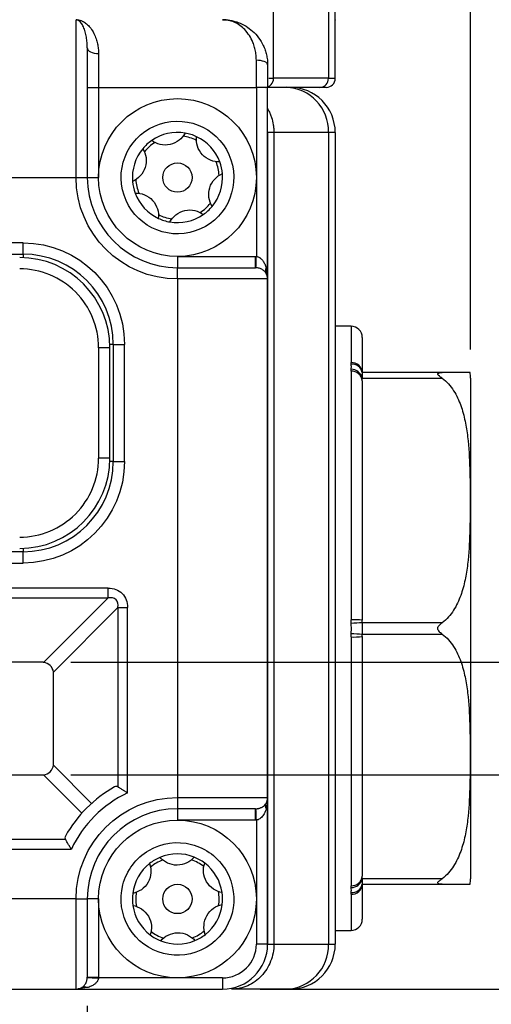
# Model space of a CAD drawing. Header units: millimetres. Extents: x 0 to 559, y 0 to 432.
# Tile 16 of 26: x 347 to 368, y 251 to 294. Entities that reach past the tile are written whole.
import ezdxf

# ---------------------------------------------------------------- set-up
doc = ezdxf.new("R2010")
doc.units = ezdxf.units.MM
doc.layers.add('DIMENSIONS', color=140, linetype='Continuous', lineweight=25)
doc.styles.add('SLDTEXTSTYLE0', font='TXT', dxfattribs={"width": 0.75})
doc.dimstyles.new('SLDDIMSTYLE0', dxfattribs={"dimtxt": 5.5, "dimasz": 4.5, "dimexe": 0, "dimexo": 0.0625, "dimgap": 1.375, "dimtad": 0, "dimtih": 1, "dimtoh": 1, "dimdec": 1, "dimrnd": 1e-09, "dimzin": 4, "dimdsep": 46, "dimtxsty": 'SLDTEXTSTYLE0', "dimsah": 1, "dimcen": 0.09, "dimadec": 0, "dimazin": 1, "dimtfac": 1, "dimtdec": 1, "dimtofl": 0, "dimtmove": 0, "dimatfit": 3, "dimfxl": 0, "dimfrac": 2, "dimtolj": 1, "dimtzin": 12, "dimarcsym": 0})
doc.dimstyles.new('SLDDIMSTYLE1', dxfattribs={"dimtxt": 5.5, "dimasz": 4.5, "dimexe": 0, "dimexo": 0.0625, "dimgap": 1.375, "dimtad": 0, "dimtih": 1, "dimtoh": 1, "dimdec": 1, "dimrnd": 1e-09, "dimzin": 12, "dimdsep": 46, "dimtxsty": 'SLDTEXTSTYLE0', "dimsah": 1, "dimcen": 0.09, "dimadec": 0, "dimazin": 3, "dimtfac": 1, "dimtdec": 1, "dimtmove": 0, "dimatfit": 0, "dimfxl": 0, "dimfrac": 2, "dimtolj": 1, "dimtzin": 12, "dimarcsym": 0})
doc.dimstyles.new('SLDDIMSTYLE3', dxfattribs={"dimtxt": 5.5, "dimasz": 4.5, "dimexe": 0, "dimexo": 0.0625, "dimgap": 1.375, "dimtad": 0, "dimtih": 1, "dimtoh": 1, "dimdec": 1, "dimrnd": 1e-09, "dimzin": 4, "dimdsep": 46, "dimtxsty": 'SLDTEXTSTYLE0', "dimsah": 1, "dimcen": 0.09, "dimadec": 0, "dimazin": 1, "dimtfac": 1, "dimtdec": 1, "dimtmove": 0, "dimatfit": 0, "dimfxl": 0, "dimfrac": 2, "dimtolj": 1, "dimtzin": 12, "dimarcsym": 0})

# ---------------------------------------------------------------- blocks, each defined once
blk = doc.blocks.new('_D_5')
at = {"layer": 'DIMENSIONS'}
for p, q in [((325.613, 250.487), (325.613, 231.933)), ((349.613, 250.487), (349.613, 231.933)), ((330.501, 235.918), (328.825, 235.918)), ((328.825, 235.918), (328.825, 227.187)), ((344.725, 235.918), (346.4, 235.918)), ((346.4, 235.918), (346.4, 227.187)), ((325.613, 235.108), (316.959, 235.108)), ((349.613, 235.108), (358.267, 235.108)), ((328.825, 227.187), (330.501, 227.187)), ((346.4, 227.187), (344.725, 227.187))]:
    blk.add_line(p, q, dxfattribs=at)
for points in [[(325.613, 235.108), (321.113, 235.801), (321.113, 234.416)], [(349.613, 235.108), (354.113, 234.416), (354.113, 235.801)]]:
    blk.add_solid(points, dxfattribs=at)
at = {"layer": 'DIMENSIONS', "char_height": 5.5, "attachment_point": 1, "style": 'SLDTEXTSTYLE0'}
for s, insert in [('24.0', (330.501, 244.125)), ('0.94', (330.501, 234.277))]:
    blk.add_mtext(s, dxfattribs=dict(at, insert=insert))
blk = doc.blocks.new('_D_6')
at = {"layer": 'DIMENSIONS'}
for p, q in [((375.247, 260.721), (375.247, 269.375)), ((348.883, 260.721), (378.422, 260.721)), ((357.277, 251.221), (378.422, 251.221)), ((375.247, 235.108), (375.247, 251.221)), ((382.655, 235.918), (380.98, 235.918)), ((380.98, 235.918), (380.98, 227.187)), ((396.879, 235.918), (398.555, 235.918)), ((398.555, 235.918), (398.555, 227.187)), ((375.956, 235.108), (375.247, 235.108)), ((380.98, 227.187), (382.655, 227.187)), ((398.555, 227.187), (396.879, 227.187))]:
    blk.add_line(p, q, dxfattribs=at)
for points in [[(375.247, 260.721), (375.939, 265.221), (374.554, 265.221)], [(375.247, 251.221), (374.554, 246.721), (375.939, 246.721)]]:
    blk.add_solid(points, dxfattribs=at)
at = {"layer": 'DIMENSIONS', "char_height": 5.5, "attachment_point": 1, "style": 'SLDTEXTSTYLE0'}
for s, insert in [('9.5', (384.687, 244.125)), ('0.37', (382.655, 234.277))]:
    blk.add_mtext(s, dxfattribs=dict(at, insert=insert))
blk = doc.blocks.new('_D_7')
at = {"layer": 'DIMENSIONS'}
for p, q in [((383.641, 278.394), (381.965, 278.394)), ((381.965, 278.394), (381.965, 269.662)), ((397.865, 278.394), (399.541, 278.394)), ((399.541, 278.394), (399.541, 269.662)), ((376.942, 277.584), (370.592, 277.584)), ((370.592, 277.584), (370.592, 265.721)), ((381.965, 269.662), (383.641, 269.662)), ((399.541, 269.662), (397.865, 269.662)), ((348.883, 265.721), (373.767, 265.721)), ((348.883, 260.721), (373.767, 260.721)), ((370.592, 260.721), (370.592, 252.067))]:
    blk.add_line(p, q, dxfattribs=at)
for points in [[(370.592, 265.721), (371.284, 270.221), (369.899, 270.221)], [(370.592, 260.721), (369.899, 256.221), (371.284, 256.221)]]:
    blk.add_solid(points, dxfattribs=at)
at = {"layer": 'DIMENSIONS', "char_height": 5.5, "attachment_point": 1, "style": 'SLDTEXTSTYLE0'}
for s, insert in [('5.0', (385.673, 286.601)), ('0.20', (383.641, 276.752))]:
    blk.add_mtext(s, dxfattribs=dict(at, insert=insert))
blk = doc.blocks.new('_D_8')
at = {"layer": 'DIMENSIONS'}
for p, q in [((308.613, 279.597), (308.613, 324.207)), ((366.613, 279.597), (366.613, 324.207)), ((330.501, 321.842), (328.825, 321.842)), ((328.825, 321.842), (328.825, 313.11)), ((344.725, 321.842), (346.4, 321.842)), ((346.4, 321.842), (346.4, 313.11)), ((308.613, 321.032), (326.034, 321.032)), ((366.613, 321.032), (349.192, 321.032)), ((328.825, 313.11), (330.501, 313.11)), ((346.4, 313.11), (344.725, 313.11))]:
    blk.add_line(p, q, dxfattribs=at)
for points in [[(308.613, 321.032), (313.113, 320.34), (313.113, 321.724)], [(366.613, 321.032), (362.113, 321.724), (362.113, 320.34)]]:
    blk.add_solid(points, dxfattribs=at)
at = {"layer": 'DIMENSIONS', "char_height": 5.5, "attachment_point": 1, "style": 'SLDTEXTSTYLE0'}
for s, insert in [('58.0', (330.501, 330.049)), ('2.28', (330.501, 320.2))]:
    blk.add_mtext(s, dxfattribs=dict(at, insert=insert))

msp = doc.modelspace()

# ---------------------------------------------------------------- linework, layer by layer
for p, q in [((357.874, 291.621), (357.874, 295.092)), ((360.311, 295.1), (360.311, 291.621)), ((360.613, 291.621), (360.613, 295.1)), ((349.113, 287.221), (349.113, 294.221)), ((360.613, 294.221), (360.613, 294.22)), ((350.113, 292.721), (350.113, 291.221)), ((357.113, 291.221), (357.113, 292.421)), ((357.661, 291.621), (357.874, 291.621)), ((360.311, 291.621), (357.874, 291.621)), ((360.311, 291.621), (360.613, 291.621)), ((349.613, 291.221), (350.113, 291.221)), ((350.113, 291.221), (350.113, 287.221)), ((350.113, 291.221), (357.113, 291.221)), ((357.113, 291.221), (357.113, 283.721)), ((357.613, 291.221), (357.113, 291.221)), ((359.935, 291.221), (357.613, 291.221)), ((357.613, 282.721), (357.613, 291.221)), ((357.613, 289.221), (357.613, 253.221)), ((357.613, 289.221), (357.613, 289.221)), ((357.891, 289.221), (357.891, 253.221)), ((360.311, 289.221), (357.891, 289.221)), ((360.311, 289.221), (360.311, 253.221)), ((360.613, 289.221), (360.311, 289.221)), ((360.613, 289.221), (360.613, 253.221)), ((326.113, 287.221), (349.113, 287.221)), ((349.113, 287.221), (349.613, 287.221)), ((349.613, 287.221), (350.113, 287.221)), ((346.763, 284.321), (328.463, 284.321)), ((346.763, 283.821), (346.763, 284.321)), ((328.463, 283.821), (346.763, 283.821)), ((346.763, 283.821), (346.763, 283.668)), ((353.613, 283.721), (353.613, 283.221)), ((353.613, 283.721), (357.077, 283.721)), ((357.077, 283.221), (357.077, 283.721)), ((357.077, 283.721), (357.113, 283.721)), ((353.613, 282.721), (353.613, 283.221)), ((357.546, 283.221), (357.602, 282.805)), ((353.613, 282.721), (353.613, 259.721)), ((357.613, 282.721), (353.613, 282.721)), ((357.613, 259.721), (357.613, 282.721)), ((361.313, 280.621), (360.613, 280.621)), ((361.313, 280.621), (361.313, 279.011)), ((350.113, 279.671), (350.113, 274.771)), ((350.613, 279.671), (350.113, 279.671)), ((350.763, 279.821), (350.61, 279.821)), ((350.613, 274.771), (350.613, 279.671)), ((350.763, 279.821), (350.763, 274.621)), ((350.763, 279.821), (351.263, 279.821)), ((351.263, 274.621), (351.263, 279.821)), ((361.313, 278.631), (361.313, 267.601)), ((361.814, 278.566), (361.762, 278.713)), ((365.353, 278.571), (361.813, 278.571)), ((361.813, 278.206), (361.813, 278.321)), ((361.813, 278.321), (365.353, 278.321)), ((350.613, 274.771), (350.113, 274.771)), ((350.763, 274.621), (350.61, 274.621)), ((350.763, 274.621), (351.263, 274.621)), ((346.763, 270.774), (346.763, 270.621)), ((346.763, 270.621), (328.463, 270.621)), ((346.763, 270.121), (346.763, 270.621)), ((328.463, 270.121), (346.763, 270.121)), ((350.536, 269.01), (324.69, 269.01)), ((350.536, 268.577), (350.536, 269.01)), ((324.69, 268.577), (350.536, 268.577)), ((350.536, 268.577), (347.676, 265.717)), ((348.109, 265.284), (350.969, 268.144)), ((350.969, 268.144), (350.969, 260.195)), ((350.969, 268.144), (351.402, 268.144)), ((351.402, 259.928), (351.402, 268.144)), ((361.813, 267.471), (361.813, 267.587)), ((365.353, 267.471), (361.813, 267.471)), ((361.313, 266.842), (361.313, 255.811)), ((361.813, 266.856), (361.813, 266.971)), ((361.813, 266.971), (365.353, 266.971)), ((347.613, 265.721), (327.613, 265.721)), ((348.113, 261.221), (348.113, 265.221)), ((349.805, 259.462), (348.109, 261.158)), ((327.613, 260.721), (347.613, 260.721)), ((347.676, 260.725), (349.372, 259.029)), ((353.613, 259.721), (357.613, 259.721)), ((353.613, 259.721), (353.613, 259.221)), ((357.613, 253.221), (357.613, 259.721)), ((353.613, 259.221), (353.613, 258.721)), ((357.077, 258.721), (357.077, 259.221)), ((357.077, 258.721), (353.613, 258.721)), ((357.113, 258.722), (357.077, 258.721)), ((357.113, 258.722), (357.113, 253.221)), ((348.639, 257.866), (326.587, 257.866)), ((326.319, 257.433), (348.906, 257.433)), ((361.813, 256.121), (361.813, 256.237)), ((365.353, 256.121), (361.813, 256.121)), ((361.762, 255.73), (361.814, 255.876)), ((361.813, 255.871), (365.353, 255.871)), ((349.113, 255.221), (326.113, 255.221)), ((349.113, 251.221), (349.113, 255.221)), ((349.113, 255.221), (349.613, 255.221)), ((350.113, 255.221), (349.613, 255.221)), ((350.113, 255.221), (350.113, 251.757)), ((361.313, 255.431), (361.313, 253.821)), ((360.613, 253.821), (361.313, 253.821)), ((357.613, 253.221), (357.113, 253.221)), ((357.613, 253.221), (357.613, 253.221)), ((357.891, 253.221), (360.311, 253.221)), ((360.311, 253.221), (360.613, 253.221)), ((349.613, 251.757), (350.113, 251.757)), ((350.113, 251.757), (350.112, 251.721)), ((355.613, 251.721), (350.112, 251.721)), ((355.613, 251.721), (355.613, 251.221)), ((326.113, 251.221), (349.113, 251.221)), ((349.113, 251.221), (355.613, 251.221)), ((349.613, 251.288), (349.196, 251.232)), ((358.432, 251.221), (356.007, 251.221)), ((358.613, 251.221), (358.432, 251.221))]:
    msp.add_line(p, q)
at = {"flags": 128}
for points in [[(349.613, 292.971), (349.622, 292.922), (349.651, 292.876), (349.697, 292.832), (349.759, 292.794), (349.835, 292.763), (349.922, 292.74), (350.015, 292.726), (350.113, 292.721)], [(357.613, 292.221), (357.603, 292.26), (357.575, 292.298), (357.529, 292.332), (357.466, 292.363), (357.391, 292.387), (357.304, 292.406), (357.21, 292.417), (357.113, 292.421)], [(357.095, 283.221), (357.096, 283.231), (357.097, 283.26), (357.098, 283.306), (357.1, 283.368), (357.103, 283.444), (357.106, 283.53), (357.109, 283.623), (357.113, 283.721)], [(357.113, 258.722), (357.109, 258.819), (357.106, 258.912), (357.103, 258.999), (357.1, 259.074), (357.098, 259.136), (357.097, 259.183), (357.096, 259.211), (357.095, 259.222)], [(349.613, 251.739), (349.623, 251.738), (349.651, 251.737), (349.698, 251.736), (349.76, 251.734), (349.835, 251.731), (349.922, 251.728), (350.015, 251.725), (350.112, 251.721)]]:
    msp.add_lwpolyline(points, dxfattribs=at)
for centre, radius in [((353.613, 287.221), 3.5), ((353.613, 287.221), 0.65), ((353.613, 255.221), 3.5), ((353.613, 255.221), 0.65)]:
    msp.add_circle(centre, radius)
for centre, radius, start, end in [((357.485, 291.609), 0.389, 271.8364, 1.725), ((359.923, 291.609), 0.389, 271.8365, 1.7248), ((360.213, 291.621), 0.4, 270, 0), ((358.37, 289.28), 1.943, 358.2752, 88.1645), ((358.613, 289.221), 2, 0, 90), ((353.613, 287.221), 2, 80.2323, 124.8956), ((353.613, 287.221), 2, 64.8956, 80.2323), ((353.613, 287.221), 2, 124.8956, 140.2323), ((353.613, 287.221), 1.85, 122.917, 142.211), ((353.613, 287.221), 1.85, 62.917, 82.211), ((353.613, 287.221), 2, 20.2323, 64.8956), ((353.613, 287.221), 2, 140.2323, 184.8956), ((353.613, 287.221), 1.85, 2.917, 22.211), ((353.613, 287.221), 2, 4.8956, 20.2323), ((353.613, 287.221), 2, 320.2323, 4.8956), ((353.613, 287.221), 4, 180, 270), ((353.613, 287.221), 2, 184.8956, 200.2323), ((353.613, 287.221), 1.85, 182.917, 202.211), ((353.613, 287.221), 2, 200.2323, 244.8956), ((353.613, 287.221), 1.85, 302.917, 322.211), ((353.613, 287.221), 2, 304.8956, 320.2323), ((353.613, 287.221), 2, 244.8956, 260.2323), ((353.613, 287.221), 1.85, 242.917, 262.211), ((353.613, 287.221), 2, 260.2323, 304.8956), ((346.613, 279.671), 4, 0, 90), ((346.763, 279.821), 4, 0, 90), ((357.792, 283.096), 0.276, 153.0975, 206.9025), ((357.113, 282.721), 0.5, 0, 30), ((361.313, 280.121), 0.5, 0, 90), ((361.341, 278.539), 0.473, 3.8911, 93.4232), ((361.347, 278.165), 0.467, 4.9537, 94.2168), ((361.361, 278.476), 0.462, 11.9473, 95.3505), ((361.324, 278.213), 0.501, 12.5214, 90.6443), ((364.613, 278.327), 2, 0, 7.0292), ((346.613, 274.771), 4, 270, 0), ((346.763, 274.621), 4, 270, 0), ((361.438, 263.179), 4.424, 85.1358, 91.6181), ((362.13, 257.574), 9.902, 91.8365, 94.7034), ((361.438, 271.264), 4.424, 268.382, 274.864), ((362.13, 276.869), 9.902, 265.2966, 268.1635), ((347.613, 265.221), 0.5, 7.2388, 82.7612), ((347.613, 261.221), 0.5, 277.2388, 352.7612), ((353.613, 255.221), 5.7, 119.2907, 150.7093), ((357.792, 259.346), 0.276, 153.0975, 206.9025), ((357.113, 259.721), 0.5, 330, 0), ((353.613, 255.221), 4, 90, 180), ((353.613, 255.221), 2, 128.1852, 172.8485), ((353.613, 255.221), 2, 112.8485, 128.1852), ((353.613, 255.221), 1.85, 110.8698, 130.1638), ((353.613, 255.221), 2, 68.1852, 112.8485), ((353.613, 255.221), 1.85, 50.8698, 70.1638), ((353.613, 255.221), 2, 52.8485, 68.1852), ((353.613, 255.221), 2, 8.1852, 52.8485), ((361.347, 256.277), 0.467, 265.7833, 355.0463), ((361.324, 256.23), 0.501, 269.3559, 347.4785), ((364.613, 256.115), 2, 352.9638, 0), ((353.613, 255.221), 1.85, 170.8698, 190.1638), ((353.613, 255.221), 1.85, 350.8698, 10.1638), ((353.613, 255.221), 2, 352.8485, 8.1852), ((361.341, 255.903), 0.473, 266.5769, 356.1087), ((361.361, 255.967), 0.462, 264.6494, 348.0526), ((353.613, 255.221), 2, 172.8485, 188.1852), ((353.613, 255.221), 2, 188.1852, 232.8485), ((353.613, 255.221), 2, 308.1852, 352.8485), ((361.313, 254.321), 0.5, 270, 0), ((353.613, 255.221), 1.85, 230.8698, 250.1638), ((353.613, 255.221), 1.85, 290.8698, 310.1638), ((353.613, 255.221), 2, 232.8485, 248.1852), ((353.613, 255.221), 2, 248.1852, 292.8485), ((353.613, 255.221), 2, 292.8485, 308.1852), ((355.613, 253.221), 2, 270, 0), ((355.613, 253.221), 2, 270, 0), ((358.37, 253.163), 1.943, 271.8354, 1.7248), ((358.613, 253.221), 2, 270, 0), ((349.113, 251.721), 0.5, 270, 300), ((349.488, 251.042), 0.276, 63.0985, 116.9015)]:
    msp.add_arc(centre, radius, start, end)
for points, knots in [([(349.613, 292.971), (349.612, 293.01), (349.611, 293.089), (349.604, 293.207), (349.591, 293.328), (349.573, 293.45), (349.549, 293.571), (349.519, 293.689), (349.483, 293.802), (349.442, 293.902), (349.397, 293.994), (349.344, 294.078), (349.278, 294.152), (349.2, 294.209), (349.143, 294.217), (349.113, 294.221)], [0, 0, 0, 0, 0.048061, 0.100132, 0.156281, 0.216571, 0.281059, 0.349793, 0.422809, 0.50013, 0.570791, 0.656045, 0.755996, 0.870677, 1, 1, 1, 1]), ([(349.113, 294.221), (349.137, 294.22), (349.184, 294.219), (349.251, 294.207), (349.311, 294.19), (349.365, 294.17), (349.411, 294.149), (349.499, 294.101), (349.619, 294.012), (349.772, 293.841), (349.903, 293.631), (350.003, 293.394), (350.067, 293.163), (350.105, 292.945), (350.11, 292.794), (350.113, 292.721)], [0, 0, 0, 0, 0.0536041, 0.1024829, 0.1466365, 0.186065, 0.2207684, 0.2507472, 0.3837084, 0.5000789, 0.6318461, 0.7500728, 0.8397547, 0.9229012, 1, 1, 1, 1]), ([(357.113, 292.421), (357.112, 292.46), (357.111, 292.539), (357.101, 292.655), (357.085, 292.77), (357.063, 292.884), (357.035, 292.997), (357.001, 293.108), (356.932, 293.29), (356.805, 293.533), (356.609, 293.782), (356.378, 293.981), (356.174, 294.097), (355.984, 294.168), (355.813, 294.211), (355.684, 294.218), (355.613, 294.221)], [0, 0, 0, 0, 0.03335, 0.067402, 0.10223, 0.137902, 0.174482, 0.212031, 0.250602, 0.368971, 0.500301, 0.616563, 0.749556, 0.814128, 0.89761, 1, 1, 1, 1]), ([(355.613, 294.221), (355.656, 294.22), (355.74, 294.219), (355.86, 294.207), (355.97, 294.19), (356.07, 294.169), (356.159, 294.146), (356.238, 294.121), (356.407, 294.062), (356.648, 293.946), (356.955, 293.72), (357.217, 293.438), (357.397, 293.142), (357.505, 292.881), (357.567, 292.666), (357.605, 292.446), (357.61, 292.296), (357.613, 292.221)], [0, 0, 0, 0, 0.046289, 0.089102, 0.128439, 0.164301, 0.196687, 0.225598, 0.251035, 0.383641, 0.49998, 0.630528, 0.749505, 0.814674, 0.878024, 0.939734, 1, 1, 1, 1]), ([(360.613, 294.212), (360.613, 294.211), (360.613, 294.207), (360.613, 294.203), (360.613, 294.2), (360.613, 294.199), (360.613, 294.199), (360.613, 294.199), (360.613, 294.199), (360.613, 294.199)], [0, 0, 0, 0, 0.214865, 0.792732, 0.939634, 0.979842, 0.99176, 0.998701, 1, 1, 1, 1]), ([(357.613, 290.264), (357.627, 290.241), (357.669, 290.17), (357.727, 290.043), (357.806, 289.834), (357.859, 289.616), (357.887, 289.393), (357.89, 289.278), (357.891, 289.221)], [0, 0, 0, 0, 0.074809, 0.229025, 0.385491, 0.688214, 0.843534, 1, 1, 1, 1]), ([(354.157, 284.781), (352.81, 284.481), (351.473, 285.331), (350.873, 288.024), (351.722, 289.361), (353.069, 289.661)], [0, 0, 0, 0, 0.5, 0.5, 1, 1, 1, 1]), ([(353.069, 289.661), (354.416, 289.961), (355.753, 289.112), (356.353, 286.418), (355.503, 285.081), (354.157, 284.781)], [0, 0, 0, 0, 0.5, 0.5, 1, 1, 1, 1]), ([(353.952, 289.192), (353.888, 289.071), (353.798, 288.962), (353.573, 288.786), (353.436, 288.718), (353.138, 288.652), (352.985, 288.655), (352.706, 288.719), (352.579, 288.779), (352.469, 288.862)], [0, 0, 0, 0, 0.25, 0.25, 0.5, 0.5, 0.75, 0.75, 1, 1, 1, 1]), ([(355.489, 287.913), (355.352, 287.908), (355.214, 287.931), (354.948, 288.038), (354.821, 288.124), (354.617, 288.345), (354.541, 288.48), (354.456, 288.755), (354.445, 288.896), (354.461, 289.032)], [0, 0, 0, 0, 0.25, 0.25, 0.5, 0.5, 0.75, 0.75, 1, 1, 1, 1]), ([(352.076, 288.501), (352.148, 288.384), (352.198, 288.253), (352.238, 287.969), (352.227, 287.816), (352.138, 287.529), (352.058, 287.395), (351.863, 287.185), (351.747, 287.104), (351.62, 287.051)], [0, 0, 0, 0, 0.25, 0.25, 0.5, 0.5, 0.75, 0.75, 1, 1, 1, 1]), ([(355.15, 285.942), (355.077, 286.058), (355.028, 286.19), (354.988, 286.474), (354.999, 286.626), (355.088, 286.913), (355.167, 287.047), (355.363, 287.258), (355.479, 287.338), (355.606, 287.392)], [0, 0, 0, 0, 0.25, 0.25, 0.5, 0.5, 0.75, 0.75, 1, 1, 1, 1]), ([(351.736, 286.53), (351.873, 286.534), (352.012, 286.511), (352.278, 286.404), (352.405, 286.319), (352.609, 286.097), (352.685, 285.962), (352.769, 285.688), (352.781, 285.547), (352.764, 285.41)], [0, 0, 0, 0, 0.25, 0.25, 0.5, 0.5, 0.75, 0.75, 1, 1, 1, 1]), ([(353.274, 285.25), (353.338, 285.371), (353.427, 285.48), (353.653, 285.657), (353.79, 285.724), (354.088, 285.79), (354.24, 285.788), (354.52, 285.724), (354.647, 285.663), (354.757, 285.581)], [0, 0, 0, 0, 0.25, 0.25, 0.5, 0.5, 0.75, 0.75, 1, 1, 1, 1]), ([(357.113, 283.721), (357.127, 283.719), (357.156, 283.715), (357.199, 283.701), (357.242, 283.68), (357.285, 283.652), (357.326, 283.617), (357.367, 283.574), (357.425, 283.5), (357.492, 283.384), (357.527, 283.278), (357.546, 283.221)], [0, 0, 0, 0, 0.057443, 0.117878, 0.182584, 0.252609, 0.328778, 0.411735, 0.501979, 0.734422, 1, 1, 1, 1]), ([(350.113, 279.671), (350.113, 280.599), (349.744, 281.49), (348.431, 282.802), (347.541, 283.171), (346.613, 283.171)], [0, 0, 0, 0, 0.5, 0.5, 1, 1, 1, 1]), ([(353.613, 283.221), (354.454, 283.221), (355.268, 283.221), (356.54, 283.221), (356.957, 283.221), (357.077, 283.221)], [0, 0, 0, 0, 0.5, 0.5, 1, 1, 1, 1]), ([(357.546, 282.971), (357.534, 282.989), (357.513, 283.023), (357.472, 283.067), (357.432, 283.101), (357.383, 283.135), (357.322, 283.168), (357.246, 283.197), (357.171, 283.215), (357.119, 283.219), (357.095, 283.221)], [0, 0, 0, 0, 0.157609, 0.293057, 0.406697, 0.498951, 0.655282, 0.78888, 0.90253, 1, 1, 1, 1]), ([(361.318, 278.935), (361.317, 278.948), (361.314, 278.973), (361.313, 278.998), (361.313, 279.011)], [0, 0, 0, 0, 0.4963, 1, 1, 1, 1]), ([(361.313, 278.631), (361.313, 278.645), (361.314, 278.673), (361.317, 278.7), (361.318, 278.713)], [0, 0, 0, 0, 0.5037, 1, 1, 1, 1]), ([(361.318, 278.713), (361.321, 278.737), (361.326, 278.775), (361.331, 278.826), (361.326, 278.877), (361.321, 278.913), (361.318, 278.935)], [0, 0, 0, 0, 0.3116832, 0.5, 0.6882854, 1, 1, 1, 1]), ([(361.813, 278.571), (361.813, 278.571), (361.813, 278.548), (361.813, 278.461), (361.813, 278.397), (361.813, 278.321)], [0, 0, 0, 0, 0.5, 0.5, 1, 1, 1, 1]), ([(365.353, 278.321), (365.31, 278.352), (365.268, 278.382), (365.196, 278.443), (365.164, 278.477), (365.164, 278.518), (365.172, 278.53), (365.198, 278.547), (365.214, 278.554), (365.269, 278.568), (365.31, 278.571), (365.353, 278.571)], [0, 0, 0, 0, 0.25, 0.25, 0.5, 0.5, 0.625, 0.625, 0.75, 0.75, 1, 1, 1, 1]), ([(366.59, 278.571), (366.593, 278.571), (366.604, 278.571), (366.569, 278.571), (366.419, 278.571), (366.048, 278.571), (365.675, 278.571), (365.415, 278.571), (365.353, 278.571)], [0, 0, 0, 0, 0.08459, 0.375331, 0.667973, 0.839096, 0.961252, 1, 1, 1, 1]), ([(365.353, 278.321), (365.568, 278.167), (365.73, 277.975), (365.998, 277.556), (366.098, 277.336), (366.261, 276.884), (366.324, 276.65), (366.422, 276.184), (366.458, 275.95), (366.542, 275.248), (366.566, 274.778), (366.594, 273.836), (366.598, 273.365), (366.598, 272.423), (366.594, 271.951), (366.566, 271.01), (366.541, 270.539), (366.457, 269.837), (366.421, 269.604), (366.323, 269.138), (366.26, 268.906), (366.097, 268.455), (365.995, 268.232), (365.796, 267.922), (365.723, 267.822), (365.554, 267.635), (365.46, 267.547), (365.353, 267.471)], [0, 0, 0, 0, 0.0625, 0.0625, 0.125, 0.125, 0.1875, 0.1875, 0.25, 0.25, 0.375, 0.375, 0.5, 0.5, 0.625, 0.625, 0.75, 0.75, 0.8125, 0.8125, 0.875, 0.875, 0.9375, 0.9375, 0.96875, 0.96875, 1, 1, 1, 1]), ([(366.613, 278.327), (366.613, 278.327), (366.613, 277.157), (366.613, 272.992), (366.613, 270.167), (366.613, 267.221)], [0, 0, 0, 0, 0.5, 0.5, 1, 1, 1, 1]), ([(346.613, 271.271), (347.541, 271.271), (348.431, 271.64), (349.744, 272.953), (350.113, 273.843), (350.113, 274.771)], [0, 0, 0, 0, 0.5, 0.5, 1, 1, 1, 1]), ([(350.536, 269.01), (350.782, 269.01), (351.004, 268.923), (351.315, 268.613), (351.402, 268.39), (351.402, 268.144)], [0, 0, 0, 0, 0.5, 0.5, 1, 1, 1, 1]), ([(350.969, 268.144), (350.993, 268.292), (350.964, 268.417), (350.808, 268.572), (350.683, 268.602), (350.536, 268.577)], [0, 0, 0, 0, 0.5, 0.5, 1, 1, 1, 1]), ([(361.318, 267.443), (361.317, 267.469), (361.314, 267.522), (361.313, 267.574), (361.313, 267.601)], [0, 0, 0, 0, 0.4963, 1, 1, 1, 1]), ([(361.813, 267.471), (361.813, 267.395), (361.813, 267.308), (361.813, 267.134), (361.813, 267.047), (361.813, 266.971)], [0, 0, 0, 0, 0.5, 0.5, 1, 1, 1, 1]), ([(365.353, 266.971), (365.31, 267.002), (365.268, 267.035), (365.195, 267.116), (365.163, 267.166), (365.164, 267.279), (365.197, 267.328), (365.269, 267.408), (365.31, 267.441), (365.353, 267.471)], [0, 0, 0, 0, 0.25, 0.25, 0.5, 0.5, 0.75, 0.75, 1, 1, 1, 1]), ([(361.313, 266.842), (361.313, 266.868), (361.314, 266.921), (361.317, 266.973), (361.318, 266.999)], [0, 0, 0, 0, 0.5037, 1, 1, 1, 1]), ([(361.318, 266.999), (361.321, 267.045), (361.327, 267.119), (361.329, 267.193), (361.33, 267.221)], [0, 0, 0, 0, 0.623398, 1, 1, 1, 1]), ([(365.353, 266.971), (365.568, 266.817), (365.73, 266.625), (365.998, 266.206), (366.098, 265.986), (366.261, 265.534), (366.324, 265.3), (366.422, 264.834), (366.458, 264.6), (366.542, 263.898), (366.566, 263.428), (366.594, 262.486), (366.598, 262.015), (366.598, 261.073), (366.594, 260.601), (366.566, 259.66), (366.541, 259.189), (366.457, 258.487), (366.421, 258.254), (366.323, 257.788), (366.26, 257.556), (366.097, 257.105), (365.995, 256.882), (365.796, 256.572), (365.723, 256.472), (365.554, 256.285), (365.46, 256.197), (365.353, 256.121)], [0, 0, 0, 0, 0.0625, 0.0625, 0.125, 0.125, 0.1875, 0.1875, 0.25, 0.25, 0.375, 0.375, 0.5, 0.5, 0.625, 0.625, 0.75, 0.75, 0.8125, 0.8125, 0.875, 0.875, 0.9375, 0.9375, 0.96875, 0.96875, 1, 1, 1, 1]), ([(366.613, 267.221), (366.613, 264.276), (366.613, 261.451), (366.613, 257.285), (366.613, 256.115), (366.613, 256.115)], [0, 0, 0, 0, 0.5, 0.5, 1, 1, 1, 1]), ([(347.676, 265.717), (347.665, 265.718), (347.645, 265.721), (347.623, 265.721), (347.613, 265.721)], [0, 0, 0, 0, 0.502942, 1, 1, 1, 1]), ([(348.113, 265.221), (348.113, 265.232), (348.112, 265.253), (348.11, 265.274), (348.109, 265.284)], [0, 0, 0, 0, 0.497058, 1, 1, 1, 1]), ([(348.109, 261.158), (348.11, 261.169), (348.112, 261.189), (348.113, 261.211), (348.113, 261.221)], [0, 0, 0, 0, 0.502942, 1, 1, 1, 1]), ([(347.613, 260.721), (347.623, 260.721), (347.645, 260.722), (347.665, 260.724), (347.676, 260.725)], [0, 0, 0, 0, 0.497058, 1, 1, 1, 1]), ([(350.969, 260.195), (350.98, 260.188), (351.003, 260.174), (351.047, 260.147), (351.099, 260.116), (351.17, 260.072), (351.271, 260.009), (351.355, 259.957), (351.402, 259.928)], [0, 0, 0, 0, 0.1133952, 0.2341966, 0.3627452, 0.4993242, 0.7184845, 1, 1, 1, 1]), ([(357.095, 259.222), (357.111, 259.222), (357.144, 259.224), (357.192, 259.233), (357.243, 259.245), (357.293, 259.263), (357.344, 259.286), (357.407, 259.322), (357.483, 259.381), (357.523, 259.438), (357.546, 259.471)], [0, 0, 0, 0, 0.063429, 0.133369, 0.211109, 0.297705, 0.394018, 0.500755, 0.706743, 1, 1, 1, 1]), ([(357.613, 259.721), (357.612, 259.677), (357.61, 259.595), (357.599, 259.479), (357.583, 259.379), (357.566, 259.295), (357.552, 259.244), (357.546, 259.221)], [0, 0, 0, 0, 0.260207, 0.490294, 0.690273, 0.860164, 1, 1, 1, 1]), ([(357.077, 259.221), (356.957, 259.221), (356.54, 259.221), (355.268, 259.221), (354.454, 259.221), (353.613, 259.221)], [0, 0, 0, 0, 0.5, 0.5, 1, 1, 1, 1]), ([(357.546, 259.221), (357.534, 259.182), (357.51, 259.108), (357.462, 259.006), (357.405, 258.915), (357.34, 258.836), (357.267, 258.776), (357.192, 258.735), (357.138, 258.726), (357.113, 258.722)], [0, 0, 0, 0, 0.181342, 0.347564, 0.499395, 0.65216, 0.783811, 0.897939, 1, 1, 1, 1]), ([(348.906, 257.433), (348.891, 257.457), (348.861, 257.504), (348.821, 257.57), (348.785, 257.626), (348.747, 257.688), (348.707, 257.753), (348.668, 257.818), (348.648, 257.85), (348.639, 257.866)], [0, 0, 0, 0, 0.1487548, 0.2818561, 0.3993291, 0.5012136, 0.6813114, 0.8473278, 1, 1, 1, 1]), ([(351.459, 253.952), (351.122, 254.523), (351.026, 255.204), (351.358, 256.488), (351.772, 257.038), (352.915, 257.712), (353.596, 257.808), (354.88, 257.476), (355.43, 257.062), (355.767, 256.491)], [0, 0, 0, 0, 0.25, 0.25, 0.5, 0.5, 0.75, 0.75, 1, 1, 1, 1]), ([(352.376, 256.793), (352.423, 256.664), (352.444, 256.525), (352.424, 256.239), (352.382, 256.092), (352.234, 255.83), (352.129, 255.716), (351.894, 255.551), (351.763, 255.497), (351.628, 255.47)], [0, 0, 0, 0, 0.25, 0.25, 0.5, 0.5, 0.75, 0.75, 1, 1, 1, 1]), ([(354.356, 257.078), (354.268, 256.973), (354.158, 256.885), (353.9, 256.76), (353.752, 256.723), (353.451, 256.72), (353.299, 256.754), (353.039, 256.875), (352.927, 256.961), (352.836, 257.064)], [0, 0, 0, 0, 0.25, 0.25, 0.5, 0.5, 0.75, 0.75, 1, 1, 1, 1]), ([(355.592, 255.506), (355.457, 255.53), (355.326, 255.581), (355.089, 255.742), (354.983, 255.851), (354.828, 256.114), (354.783, 256.26), (354.758, 256.546), (354.776, 256.685), (354.821, 256.815)], [0, 0, 0, 0, 0.25, 0.25, 0.5, 0.5, 0.75, 0.75, 1, 1, 1, 1]), ([(355.767, 256.491), (356.467, 255.302), (356.071, 253.768), (353.694, 252.367), (352.16, 252.763), (351.459, 253.952)], [0, 0, 0, 0, 0.5, 0.5, 1, 1, 1, 1]), ([(361.813, 256.121), (361.813, 256.045), (361.813, 255.982), (361.813, 255.895), (361.813, 255.871), (361.813, 255.871)], [0, 0, 0, 0, 0.5, 0.5, 1, 1, 1, 1]), ([(365.353, 255.871), (365.31, 255.871), (365.268, 255.875), (365.196, 255.894), (365.164, 255.911), (365.164, 255.952), (365.172, 255.968), (365.198, 255.999), (365.214, 256.015), (365.269, 256.061), (365.31, 256.091), (365.353, 256.121)], [0, 0, 0, 0, 0.25, 0.25, 0.5, 0.5, 0.625, 0.625, 0.75, 0.75, 1, 1, 1, 1]), ([(361.318, 255.729), (361.317, 255.742), (361.314, 255.769), (361.313, 255.797), (361.313, 255.811)], [0, 0, 0, 0, 0.4963, 1, 1, 1, 1]), ([(361.313, 255.431), (361.313, 255.444), (361.314, 255.469), (361.317, 255.495), (361.318, 255.507)], [0, 0, 0, 0, 0.5037, 1, 1, 1, 1]), ([(361.318, 255.507), (361.323, 255.543), (361.33, 255.58), (361.33, 255.653), (361.323, 255.691), (361.318, 255.729)], [0, 0, 0, 0, 0.5, 0.5, 1, 1, 1, 1]), ([(365.353, 255.871), (365.532, 255.871), (366.008, 255.871), (366.325, 255.871), (366.511, 255.871), (366.592, 255.871), (366.591, 255.871), (366.59, 255.871)], [0, 0, 0, 0, 0.121355, 0.323131, 0.511023, 0.700943, 1, 1, 1, 1]), ([(349.613, 255.221), (349.613, 254.38), (349.613, 253.566), (349.613, 252.294), (349.613, 251.877), (349.613, 251.757)], [0, 0, 0, 0, 0.5, 0.5, 1, 1, 1, 1]), ([(351.633, 254.936), (351.768, 254.913), (351.899, 254.861), (352.137, 254.701), (352.243, 254.591), (352.398, 254.328), (352.443, 254.182), (352.468, 253.897), (352.45, 253.757), (352.405, 253.627)], [0, 0, 0, 0, 0.25, 0.25, 0.5, 0.5, 0.75, 0.75, 1, 1, 1, 1]), ([(354.849, 253.649), (354.802, 253.778), (354.782, 253.917), (354.801, 254.203), (354.844, 254.35), (354.991, 254.612), (355.097, 254.726), (355.332, 254.892), (355.462, 254.946), (355.597, 254.972)], [0, 0, 0, 0, 0.25, 0.25, 0.5, 0.5, 0.75, 0.75, 1, 1, 1, 1]), ([(352.87, 253.364), (352.958, 253.47), (353.068, 253.557), (353.326, 253.683), (353.474, 253.72), (353.775, 253.723), (353.926, 253.689), (354.187, 253.568), (354.299, 253.482), (354.389, 253.378)], [0, 0, 0, 0, 0.25, 0.25, 0.5, 0.5, 0.75, 0.75, 1, 1, 1, 1]), ([(355.613, 251.721), (356.011, 251.721), (356.392, 251.879), (356.955, 252.442), (357.113, 252.823), (357.113, 253.221)], [0, 0, 0, 0, 0.5, 0.5, 1, 1, 1, 1]), ([(357.891, 253.221), (357.891, 253.089), (357.879, 252.959), (357.831, 252.704), (357.795, 252.577), (357.7, 252.335), (357.643, 252.22), (357.506, 252.003), (357.426, 251.9), (357.166, 251.623), (356.956, 251.474), (356.503, 251.274), (356.252, 251.221), (356.007, 251.221)], [0, 0, 0, 0, 0.125, 0.125, 0.25, 0.25, 0.375, 0.375, 0.5, 0.5, 0.75, 0.75, 1, 1, 1, 1]), ([(349.363, 251.288), (349.381, 251.3), (349.415, 251.321), (349.458, 251.362), (349.492, 251.402), (349.526, 251.451), (349.56, 251.512), (349.588, 251.588), (349.607, 251.663), (349.611, 251.715), (349.613, 251.739)], [0, 0, 0, 0, 0.157609, 0.293057, 0.406697, 0.498951, 0.655282, 0.78888, 0.90253, 1, 1, 1, 1]), ([(350.112, 251.721), (350.111, 251.707), (350.107, 251.678), (350.093, 251.635), (350.072, 251.592), (350.043, 251.549), (350.008, 251.508), (349.966, 251.467), (349.892, 251.409), (349.776, 251.342), (349.67, 251.307), (349.613, 251.288)], [0, 0, 0, 0, 0.057443, 0.117878, 0.182584, 0.252609, 0.328778, 0.411735, 0.501979, 0.734422, 1, 1, 1, 1])]:
    msp.add_open_spline(points, degree=3, knots=knots)
for points in [[(349.613, 292.971), (349.613, 291.847), (349.613, 289.633), (349.613, 287.221)], [(357.613, 292.221), (357.613, 291.906), (357.613, 291.565), (357.613, 291.221)], [(360.213, 291.221), (360.213, 291.221), (360.119, 291.221), (359.935, 291.221)], [(357.891, 289.221), (357.711, 289.221), (357.617, 289.221), (357.613, 289.221)], [(353.613, 282.721), (351.129, 282.721), (349.113, 284.738), (349.113, 287.221)], [(346.763, 284.321), (349.246, 284.321), (351.263, 282.305), (351.263, 279.821)], [(357.095, 283.221), (357.089, 283.221), (357.083, 283.221), (357.077, 283.221)], [(361.813, 280.121), (361.813, 280.121), (361.813, 279.589), (361.813, 278.571)], [(361.813, 278.206), (361.813, 275.926), (361.813, 271.933), (361.813, 267.587)], [(351.263, 274.621), (351.263, 272.138), (349.246, 270.121), (346.763, 270.121)], [(361.33, 267.221), (361.33, 267.295), (361.323, 267.369), (361.318, 267.443)], [(361.813, 266.856), (361.813, 262.509), (361.813, 258.517), (361.813, 256.237)], [(351.402, 259.928), (350.305, 259.412), (349.422, 258.53), (348.906, 257.433)], [(350.969, 260.195), (350.921, 260.223), (350.871, 260.219), (350.824, 260.192)], [(349.113, 255.221), (349.113, 257.705), (351.129, 259.721), (353.613, 259.721)], [(357.077, 259.221), (357.083, 259.221), (357.089, 259.221), (357.095, 259.222)], [(348.642, 258.01), (348.615, 257.963), (348.611, 257.913), (348.639, 257.866)], [(361.813, 255.871), (361.813, 254.854), (361.813, 254.321), (361.813, 254.321)], [(357.613, 253.221), (357.617, 253.221), (357.711, 253.221), (357.891, 253.221)], [(349.613, 251.739), (349.613, 251.745), (349.613, 251.751), (349.613, 251.757)]]:
    msp.add_open_spline(points, degree=3)

# ---------------------------------------------------------------- dimensions: what is measured, and where the dimension line sits
at = {"layer": 'DIMENSIONS'}
for base, p1, p2, angle, dimstyle, picture, middle in [((366.613, 321.032), (308.613, 278.327), (366.613, 278.327), 0, 'SLDDIMSTYLE0', '_D_8', (337.613, 321.032)), ((370.592, 265.721), (347.613, 260.721), (347.613, 265.721), 90, 'SLDDIMSTYLE3', '_D_7', (370.592, 277.584)), ((375.247, 260.721), (356.007, 251.221), (347.613, 260.721), 90, 'SLDDIMSTYLE1', '_D_6', (375.247, 235.108)), ((349.613, 235.108), (325.613, 251.757), (349.613, 251.757), 0, 'SLDDIMSTYLE3', '_D_5', (337.613, 235.108))]:
    dim = msp.add_linear_dim(base=base, p1=p1, p2=p2, angle=angle, dimstyle=dimstyle, dxfattribs=at)
    dim.commit()
    dim.dimension.update_dxf_attribs({"geometry": picture, "text_midpoint": middle, "dimtype": 160})

doc.saveas('drawing.dxf')
